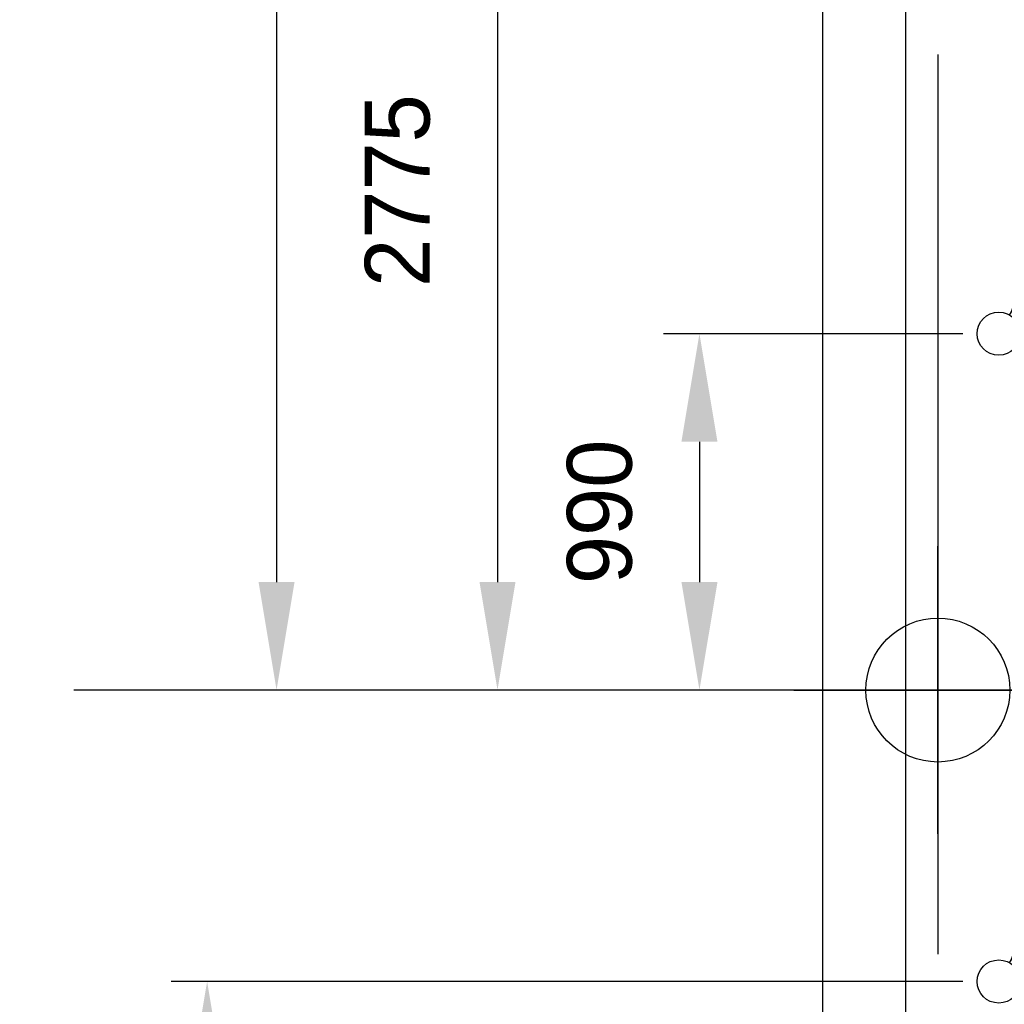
# Model space of a CAD drawing. Extents: x 9010 to 343255, y 15280 to 659207.
# Tile 23 of 76: x 80702 to 83437, y 28554 to 31290. Entities that reach past the tile are written whole.
import ezdxf

# ---------------------------------------------------------------- set-up
doc = ezdxf.new("R2010")
doc.units = 0
doc.header["$LTSCALE"] = 100
doc.linetypes.add('CENTER2', pattern=[11.25, 7.5, -1.25, 1.25, -1.25])
doc.linetypes.add('CENTERX2', pattern=[40, 25, -5, 5, -5])
doc.layers.get('0').update_dxf_attribs({"linetype": 'CONTINUOUS'})
doc.layers.get('DEFPOINTS').update_dxf_attribs({"linetype": 'CONTINUOUS'})
for name, color, linetype in [('BOUW', 8, 'CONTINUOUS'), ('PAAL_CONT', 1, 'CONTINUOUS'), ('PAAL_HART', 7, 'CONTINUOUS'), ('PAAL_TEKST', 2, 'CONTINUOUS'), ('STRAMIEN', 1, 'CENTER2'), ('WL524---', 4, 'CONTINUOUS'), ('WL5627--', 4, 'CONTINUOUS')]:
    doc.layers.add(name, color=color, linetype=linetype)
doc.styles.add('BURO-018', font='BUROFONT.shx', dxfattribs={"height": 180})
doc.styles.add('VAR', font='STRUCT01.shx')
doc.dimstyles.new('CEES', dxfattribs={"dimscale": 100, "dimtxt": 3, "dimasz": 3, "dimexe": 1, "dimexo": 1, "dimgap": 1.5, "dimtad": 0, "dimdec": 0, "dimzin": 0, "dimtxsty": 'BURO-018', "dimcen": -3, "dimdle": 1.25, "dimclrd": 1, "dimclre": 1, "dimclrt": 1, "dimazin": 3, "dimtfac": 0.75, "dimtdec": 0, "dimtofl": 0, "dimtmove": 0, "dimatfit": 3, "dimtvp": 1.5, "dimtolj": 1, "dimtzin": 0})

# ---------------------------------------------------------------- blocks, each defined once
blk = doc.blocks.new('K-PAAL8')
at = {"layer": 'PAAL_CONT'}
blk.add_circle((0, 0), 0.5, dxfattribs=at)
at = {"layer": 'PAAL_HART'}
for p, q in [((0, -1), (0, 1)), ((-1, 0), (1, 0))]:
    blk.add_line(p, q, dxfattribs=at)
at = {"layer": 'PAAL_TEKST', "style": 'VAR', "flags": 1}
for tag, p in [('AFHAKHOOGTE', (0.4015, 0.5157)), ('INHEINIVO', (0.4015, 0.2007)), ('LENGTE', (0.4015, -0.1143)), ('NUMMER', (0.4015, -0.4293))]:
    blk.add_attdef(tag, p, '', height=0.2, dxfattribs=at)
blk = doc.blocks.new('LDV3121')
at = {"color": 0, "linetype": 'CONTINUOUS'}
blk.add_line((0.25, 0.433), (6.75, 11.691), dxfattribs=at)
blk.add_lwpolyline([(0.25, 0.433, 0, 1, 0), (1.5, 2.598, 1, 1, 0)], format="xyseb", dxfattribs=at)
blk.add_circle((0, 0), 0.5, dxfattribs=at)
blk = doc.blocks.new('*D145')
at = {"color": 1, "linetype": 'BYBLOCK'}
for p, q in [((83321.9, 28617.7), (81122.7, 28617.7)), ((81222.7, 28317.7), (81222.7, 26127.6)), ((83321.9, 25827.6), (81122.7, 25827.6))]:
    blk.add_line(p, q, dxfattribs=at)
for points in [[(81172.7, 28317.7), (81272.7, 28317.7), (81222.7, 28617.7)], [(81172.7, 26127.6), (81272.7, 26127.6), (81222.7, 25827.6)]]:
    blk.add_solid(points, dxfattribs=at)
at = {"layer": 'DEFPOINTS', "color": 0, "linetype": 'BYBLOCK'}
for p in [(83421.9, 28617.7), (81222.7, 25827.6), (83421.9, 25827.6)]:
    blk.add_point(p, dxfattribs=at)
at = {"color": 1, "linetype": 'BYBLOCK', "insert": (80945.8, 27222.7), "char_height": 180, "attachment_point": 5, "rotation": 90, "style": 'BURO-018'}
blk.add_mtext('\\A1;2790', dxfattribs=at)
blk = doc.blocks.new('*D146')
at = {"color": 1, "linetype": 'BYBLOCK'}
for p, q in [((83321.9, 30417.7), (82490.5, 30417.7)), ((82590.5, 30117.7), (82590.5, 29727.6)), ((83321.9, 29427.6), (82490.5, 29427.6))]:
    blk.add_line(p, q, dxfattribs=at)
for points in [[(82540.5, 30117.7), (82640.5, 30117.7), (82590.5, 30417.7)], [(82540.5, 29727.6), (82640.5, 29727.6), (82590.5, 29427.6)]]:
    blk.add_solid(points, dxfattribs=at)
at = {"layer": 'DEFPOINTS', "color": 0, "linetype": 'BYBLOCK'}
for p in [(83421.9, 30417.7), (82590.5, 29427.6), (83421.9, 29427.6)]:
    blk.add_point(p, dxfattribs=at)
at = {"color": 1, "linetype": 'BYBLOCK', "insert": (82313.6, 29922.7), "char_height": 180, "attachment_point": 5, "rotation": 90, "style": 'BURO-018'}
blk.add_mtext('\\A1;990', dxfattribs=at)
blk = doc.blocks.new('*D147')
at = {"color": 1, "linetype": 'BYBLOCK'}
for p, q in [((83315.5, 32203.3), (81929.4, 32203.3)), ((82029.4, 31903.3), (82029.4, 29727.6)), ((83315.5, 29427.6), (81929.4, 29427.6))]:
    blk.add_line(p, q, dxfattribs=at)
for points in [[(81979.4, 31903.3), (82079.4, 31903.3), (82029.4, 32203.3)], [(81979.4, 29727.6), (82079.4, 29727.6), (82029.4, 29427.6)]]:
    blk.add_solid(points, dxfattribs=at)
at = {"layer": 'DEFPOINTS', "color": 0, "linetype": 'BYBLOCK'}
for p in [(83415.5, 32203.3), (82029.4, 29427.6), (83415.5, 29427.6)]:
    blk.add_point(p, dxfattribs=at)
at = {"color": 1, "linetype": 'BYBLOCK', "insert": (81752.1, 30815.4), "char_height": 180, "attachment_point": 5, "rotation": 90, "style": 'BURO-018'}
blk.add_mtext('\\A1;2775', dxfattribs=at)
blk = doc.blocks.new('*D148')
at = {"color": 1, "linetype": 'BYBLOCK'}
for p, q in [((83321.5, 34017.7), (81315.6, 34017.7)), ((81415.6, 33717.7), (81415.6, 29727.6)), ((83321.5, 29427.6), (81315.6, 29427.6))]:
    blk.add_line(p, q, dxfattribs=at)
for points in [[(81365.6, 33717.7), (81465.6, 33717.7), (81415.6, 34017.7)], [(81365.6, 29727.6), (81465.6, 29727.6), (81415.6, 29427.6)]]:
    blk.add_solid(points, dxfattribs=at)
at = {"layer": 'DEFPOINTS', "color": 0, "linetype": 'BYBLOCK'}
for p in [(83421.5, 34017.7), (81415.6, 29427.6), (83421.5, 29427.6)]:
    blk.add_point(p, dxfattribs=at)
at = {"color": 1, "linetype": 'BYBLOCK', "insert": (81138.3, 31722.7), "char_height": 180, "attachment_point": 5, "rotation": 90, "style": 'BURO-018'}
blk.add_mtext('\\A1;4590', dxfattribs=at)

msp = doc.modelspace()

# ---------------------------------------------------------------- linework, layer by layer
at = {"layer": 'BOUW', "linetype": 'CONTINUOUS'}
for p, q in [((82932.9, 25507.6), (82932.9, 58137.6)), ((83162.9, 54864.6), (83162.9, 25737.6))]:
    msp.add_line(p, q, dxfattribs=at)
at = {"layer": 'STRAMIEN', "linetype": 'CENTERX2'}
msp.add_line((100352.9, 29427.6), (78852.9, 29427.6), dxfattribs=at)
msp.add_lwpolyline([(83252.9, 51193.9), (83252.9, 25320.1)], dxfattribs=at)

# ---------------------------------------------------------------- block references
at = {"layer": 'BOUW', "linetype": 'CONTINUOUS', "xscale": 400, "yscale": 400, "zscale": 400}
msp.add_blockref('K-PAAL8', (83252.9, 29427.6), dxfattribs=at)
at = {"layer": 'WL524---', "color": 2, "xscale": 120, "yscale": 120, "zscale": 120}
for p in [(83421.9, 30417.7), (83421.9, 28617.7)]:
    msp.add_blockref('LDV3121', p, dxfattribs=at)

# ---------------------------------------------------------------- dimensions: what is measured, and where the dimension line sits
at = {"layer": 'WL5627--'}
for base, p1, p2, picture, middle in [((81415.6, 29427.6), (83421.5, 34017.7), (83421.5, 29427.6), '*D148', (81138.3, 31722.7)), ((82590.5, 29427.6), (83421.9, 30417.7), (83421.9, 29427.6), '*D146', (82313.6, 29922.7)), ((81222.7, 25827.6), (83421.9, 28617.7), (83421.9, 25827.6), '*D145', (80945.8, 27222.7))]:
    dim = msp.add_linear_dim(base=base, p1=p1, p2=p2, angle=90, dimstyle='CEES', dxfattribs=at)
    dim.commit()
    dim.dimension.update_dxf_attribs({"geometry": picture, "text_midpoint": middle})
dim = msp.add_linear_dim(base=(82029.4, 29427.6), p1=(83415.5, 32203.3), p2=(83415.5, 29427.6), angle=90, text='2775', dimstyle='CEES', dxfattribs=at)
dim.commit()
dim.dimension.update_dxf_attribs({"geometry": '*D147', "text_midpoint": (81752.1, 30815.4)})

doc.saveas('drawing.dxf')
